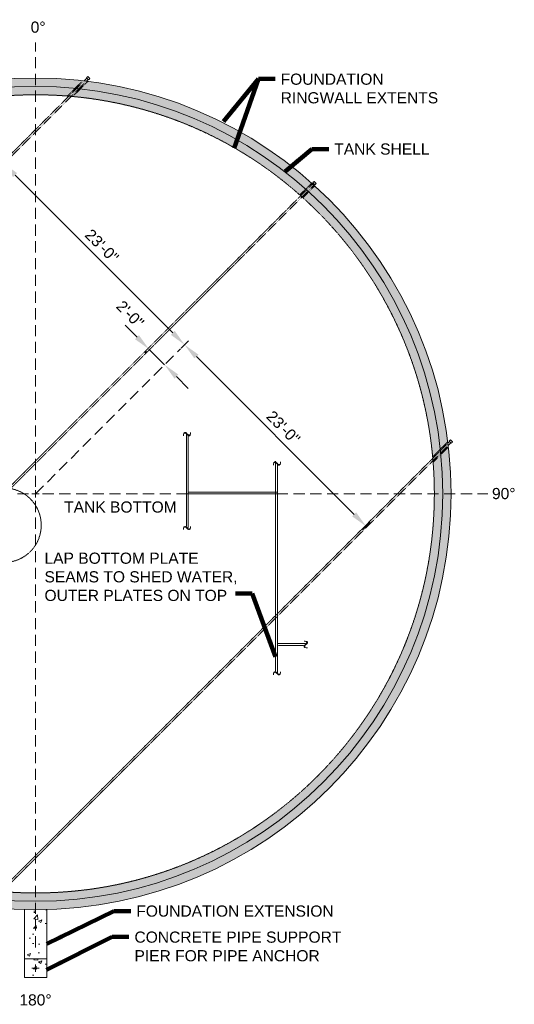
# Model space of a CAD drawing. Header units: inches. Extents: x -1347 to 1262, y -1129 to 682.
# Tile 4 of 4: x 730 to 1262, y -376 to 682. Entities that reach past the tile are written whole.
import ezdxf

# ---------------------------------------------------------------- set-up
doc = ezdxf.new("R2010")
doc.units = ezdxf.units.IN
doc.header["$MEASUREMENT"] = 0
for name, pattern in [('( Dashed )', [9, 6, -3]), ('DASHED', [0.23622, 0.15748, -0.07874]), ('HIDDEN', [0.19685, 0.15748, -0.03937])]:
    doc.linetypes.add(name, pattern=pattern)
doc.layers.get('DefPoints').update_dxf_attribs({"lineweight": 0})
for name, color, linetype, lineweight in [('G-ANNO-DIMS', 2, 'Continuous', 0), ('G-ANNO-MASK', 1, 'Continuous', 0), ('G-ANNO-NOTE', 4, 'Continuous', 30), ('G-ANNO-PATT', 250, 'Continuous', 0), ('G-GRID-COOR', 2, 'Continuous', 13), ('M-DETL-LGHT', 3, 'Continuous', 0), ('M-DETL-MEDM', 5, 'Continuous', 0), ('M-DETL-MLGT', 2, 'Continuous', 0)]:
    doc.layers.add(name, color=color, linetype=linetype, lineweight=lineweight)
doc.styles.add("AEC_AC_11ArchDims-CC_1-8_1'", font='arial.ttf', dxfattribs={"height": 12})
doc.styles.add("AEC_AC_50Text-LeftTop_1-8_1'", font='arial.ttf', dxfattribs={"height": 12})
doc.styles.add('ROMANS', font='romans.shx', dxfattribs={"width": 0.8, "height": 0.125})
doc.dimstyles.new("AEC_AC_11_Arch-Dims_1-8_1'", dxfattribs={"dimtxt": 12, "dimasz": 18, "dimexe": 6, "dimexo": 6, "dimgap": 6, "dimtad": 1, "dimdec": 4, "dimzin": 15, "dimdsep": 46, "dimlunit": 4, "dimtxsty": "AEC_AC_11ArchDims-CC_1-8_1'", "dimcen": 0.09, "dimclrd": 256, "dimclre": 256, "dimazin": 2, "dimtfac": 0.7, "dimtdec": 4, "dimtix": 1, "dimtmove": 1, "dimatfit": 3, "dimfxl": 1, "dimfrac": 1, "dimtolj": 1, "dimtzin": 15, "dimlwd": 30, "dimlwe": 30, "dimarcsym": 0})
doc.dimstyles.new("AEC_AC_50_Notes_1-8_1'", dxfattribs={"dimtxt": 12, "dimasz": 18, "dimexe": 6, "dimexo": 6, "dimgap": 6, "dimtad": 1, "dimjust": 1, "dimdec": 3, "dimzin": 15, "dimdsep": 46, "dimlunit": 5, "dimtxsty": "AEC_AC_50Text-LeftTop_1-8_1'", "dimcen": 0.09, "dimclrd": 256, "dimclre": 256, "dimazin": 2, "dimtfac": 0.7, "dimtdec": 3, "dimtmove": 1, "dimatfit": 1, "dimfxl": 1, "dimfrac": 1, "dimtolj": 1, "dimtzin": 15, "dimlwd": 30, "dimlwe": 30, "dimarcsym": 0})

# ---------------------------------------------------------------- blocks, each defined once
blk = doc.blocks.new('*D35')
at = {"layer": 'DefPoints', "color": 0, "lineweight": 30, "transparency": 16777216}
for p in [(704.3, 519.8), (907.5, 332.6), (899.5, 324.6)]:
    blk.add_point(p, dxfattribs=at)
at = {"layer": 'G-ANNO-DIMS', "lineweight": 30, "transparency": 16777216}
for p, q in [((708.6, 524), (716.6, 532)), ((725.1, 515), (894.8, 345.3)), ((903.7, 328.8), (911.8, 336.9))]:
    blk.add_line(p, q, dxfattribs=at)
for points in [[(727.2, 517.2), (723, 512.9), (712.4, 527.8)], [(896.9, 347.5), (892.7, 343.2), (907.5, 332.6)]]:
    blk.add_solid(points, dxfattribs=at)
at = {"layer": 'G-ANNO-DIMS', "color": 0, "lineweight": 30, "transparency": 16777216, "insert": (818.5, 438.8), "char_height": 12, "attachment_point": 5, "rotation": 315.0003, "style": "AEC_AC_11ArchDims-CC_1-8_1'"}
blk.add_mtext('\\A1;23\'-0"', dxfattribs=at)
blk = doc.blocks.new('*D34')
at = {"layer": 'DefPoints', "color": 0, "lineweight": 30, "transparency": 16777216}
for p in [(899.5, 324.6), (1094.7, 129.4), (1102.7, 137.5)]:
    blk.add_point(p, dxfattribs=at)
at = {"layer": 'G-ANNO-DIMS', "lineweight": 30, "transparency": 16777216}
for p, q in [((903.7, 328.8), (911.8, 336.9)), ((920.2, 319.9), (1089.9, 150.2)), ((1098.9, 133.7), (1106.9, 141.7))]:
    blk.add_line(p, q, dxfattribs=at)
for points in [[(922.4, 322), (918.1, 317.8), (907.5, 332.6)], [(1092.1, 152.3), (1087.8, 148.1), (1102.7, 137.5)]]:
    blk.add_solid(points, dxfattribs=at)
at = {"layer": 'G-ANNO-DIMS', "color": 0, "lineweight": 30, "transparency": 16777216, "insert": (1013.7, 243.6), "char_height": 12, "attachment_point": 5, "rotation": 315.0003, "style": "AEC_AC_11ArchDims-CC_1-8_1'"}
blk.add_mtext('\\A1;23\'-0"', dxfattribs=at)
blk = doc.blocks.new('*D36')
at = {"layer": 'DefPoints', "color": 0, "lineweight": 30, "transparency": 16777216}
for p in [(870.6, 329.7), (869, 328), (887.6, 312.7)]:
    blk.add_point(p, dxfattribs=at)
at = {"layer": 'G-ANNO-DIMS', "lineweight": 30, "transparency": 16777216}
for p, q in [((856.3, 340.8), (843.5, 353.5)), ((866.4, 325.4), (864.7, 323.8)), ((886, 311.1), (869, 328)), ((883.4, 308.5), (881.7, 306.8)), ((898.7, 298.3), (911.4, 285.6))]:
    blk.add_line(p, q, dxfattribs=at)
for points in [[(858.4, 342.9), (854.1, 338.6), (869, 328)], [(900.8, 300.5), (896.6, 296.2), (886, 311.1)]]:
    blk.add_solid(points, dxfattribs=at)
at = {"layer": 'G-ANNO-DIMS', "color": 0, "lineweight": 30, "transparency": 16777216, "insert": (848.9, 365.3), "char_height": 12, "attachment_point": 5, "rotation": 315.0003, "style": "AEC_AC_11ArchDims-CC_1-8_1'"}
blk.add_mtext('\\A1;2\'-0"', dxfattribs=at)

msp = doc.modelspace()

# ---------------------------------------------------------------- hatches: boundary and pattern name
at = {"layer": 'G-ANNO-PATT', "lineweight": 0}
h = msp.add_hatch(dxfattribs=at)
h.set_pattern_fill('AR-CONC', color=256, style=0, pattern_type=2)
h.set_pattern_definition([(50, (544.89, -215.67), (35.863, -3.1376), [3.75, -41.25]), (355, (544.89, -215.67), (-6.9376, 37.6096), [3, -33]), (100.4514, (547.878, -215.93), (28.9254, 34.472), [3.187, -35.0571]), (46.184, (544.89, -205.67), (53.362, -8.276), [5.625, -61.875]), (96.6356, (549.336, -206.36), (46.733, 48.706), [4.7805, -52.5857]), (351.184, (544.89, -205.67), (46.733, 48.706), [4.5, -49.5]), (21, (549.89, -208.17), (29.84535, -20.13094), [3.75, -41.25]), (326, (549.89, -208.17), (12.1658, 36.2575), [3, -33]), (71.4514, (552.376, -209.847), (42.0111, 16.1266), [3.187, -35.0571]), (37.5, (544.889, -215.67), (0.608, 16.6447), [0, -32.6, 0, -33.5, 0, -33.125]), (7.5, (544.89, -215.67), (13.15348, 19.7206), [0, -19.1, 0, -31.85, 0, -12.625]), (327.5, (533.74, -215.67), (26.69112, -1.12774), [0, -12.5, 0, -39, 0, -51.75]), (317.5, (528.74, -215.67), (29.1593, 5.00525), [0, -16.25, 0, -25.9, 0, -36.75])])
edge = h.paths.add_edge_path()
edge.add_arc((747.19172, 172.28537), 447, 0, 360)
edge = h.paths.add_edge_path(flags=16)
edge.add_arc((747.19172, 172.28537), 429, 0, 360)
h = msp.add_hatch(dxfattribs=at)
h.set_pattern_fill('AR-CONC', color=256, style=0, pattern_type=2)
h.set_pattern_definition([(50, (745.217, -294.443), (35.863, -3.138), [3.75, -41.25]), (355, (745.217, -294.443), (-6.938, 37.61), [3, -33]), (100.45, (748.206, -294.704), (28.925, 34.472), [3.187, -35.057]), (46.18, (745.217, -284.443), (53.36, -8.276), [5.625, -61.875]), (96.64, (749.664, -285.133), (46.733, 48.706), [4.78, -52.586]), (351.18, (745.217, -284.443), (46.733, 48.706), [4.5, -49.5]), (21, (750.217, -286.943), (29.845, -20.13), [3.75, -41.25]), (326, (750.217, -286.943), (12.166, 36.258), [3, -33]), (71.45, (752.704, -288.62), (42.01, 16.127), [3.187, -35.057]), (37.5, (745.217, -294.443), (0.608, 16.6447), [0, -32.6, 0, -33.5, 0, -33.125]), (7.5, (745.217, -294.443), (13.1535, 19.721), [0, -19.1, 0, -31.85, 0, -12.625]), (327.5, (734.067, -294.443), (26.691, -1.1277), [0, -12.5, 0, -39, 0, -51.75]), (317.5, (729.067, -294.443), (29.159, 5.005), [0, -16.25, 0, -25.9, 0, -36.75])])
h.paths.add_polyline_path([(735.19172, -274.55353), (735.19172, -327.55353), (759.19172, -327.55353), (759.19172, -274.55353, -0.0134252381)])
h = msp.add_hatch(dxfattribs=at)
h.set_pattern_fill('AR-CONC', color=256, style=0, pattern_type=2)
h.set_pattern_definition([(50, (745.217, -338.463), (35.863, -3.138), [3.75, -41.25]), (355, (745.217, -338.463), (-6.938, 37.61), [3, -33]), (100.45, (748.206, -338.725), (28.925, 34.472), [3.187, -35.057]), (46.18, (745.217, -328.463), (53.36, -8.276), [5.625, -61.875]), (96.64, (749.664, -329.153), (46.733, 48.706), [4.78, -52.586]), (351.18, (745.217, -328.463), (46.733, 48.706), [4.5, -49.5]), (21, (750.217, -330.963), (29.845, -20.13), [3.75, -41.25]), (326, (750.217, -330.963), (12.166, 36.258), [3, -33]), (71.45, (752.704, -332.64), (42.01, 16.127), [3.187, -35.057]), (37.5, (745.217, -338.463), (0.608, 16.645), [0, -32.6, 0, -33.5, 0, -33.125]), (7.5, (745.217, -338.463), (13.153, 19.72), [0, -19.1, 0, -31.85, 0, -12.625]), (327.5, (734.067, -338.463), (26.691, -1.128), [0, -12.5, 0, -39, 0, -51.75]), (317.5, (729.067, -338.463), (29.16, 5.005), [0, -16.25, 0, -25.9, 0, -36.75])])
h.paths.add_polyline_path([(735.19172, -347.55353), (759.19172, -347.55353), (759.19172, -327.55353), (735.19172, -327.55353)])

# ---------------------------------------------------------------- linework, layer by layer
at = {"layer": 'G-GRID-COOR', "linetype": '( Dashed )', "ltscale": 2}
for p, q in [((747.19172, 179.79836, 0.00394), (747.19172, 657.59588, 0.00394)), ((747.19172, 172.28537, 0.00394), (902.93975, 328.03487, 0.00394)), ((739.67873, 172.28537, 0.00394), (253.94657, 172.28537, 0.00394)), ((754.70471, 172.28537, 0.00394), (1233.65418, 172.28537, 0.00394)), ((747.19172, 164.77238, 0.00394), (747.19172, -319.56113, 0.00394))]:
    msp.add_line(p, q, dxfattribs=at)
at = {"layer": 'G-GRID-COOR', "linetype": 'Continuous', "ltscale": 2}
for p, q in [((743.33228, 172.28537, 0.00394), (751.05117, 172.28537, 0.00394)), ((747.19172, 168.42592, 0.00394), (747.19172, 176.14481, 0.00394)), ((751.19172, -337.55353, 0.00394), (743.19172, -337.55353, 0.00394)), ((747.19172, -341.55353, 0.00394), (747.19172, -333.55353, 0.00394))]:
    msp.add_line(p, q, dxfattribs=at)
at = {"layer": 'M-DETL-LGHT'}
for p, q in [((802.23589, 619.05267, 0.00394), (799.40828, 616.22504, 0.00394)), ((802.62086, 620.27207, 0.00394), (801.81867, 619.46988, 0.00394)), ((801.81867, 619.46988, 0.00394), (804.06295, 617.22561, 0.00394)), ((803.6501, 617.63846, 0.00394), (801.93251, 615.92085, 0.00394)), ((803.24212, 620.89333, 0.00394), (802.62086, 620.27207, 0.00394)), ((803.24212, 620.89333, 0.00394), (805.48639, 618.64905, 0.00394)), ((805.07409, 618.23675, 0.00394), (804.06295, 617.22561, 0.00394)), ((805.48639, 618.64905, 0.00394), (805.05498, 618.21764, 0.00394)), ((1046.80632, 508.24314, 0.00394), (1046.18506, 507.62188, 0.00394)), ((1046.80632, 508.24314, 0.00394), (1049.05059, 505.99886, 0.00394)), ((1046.18506, 507.62188, 0.00394), (1045.38287, 506.81969, 0.00394)), ((1045.38287, 506.81969, 0.00394), (1047.62714, 504.57542, 0.00394)), ((1048.63829, 505.58656, 0.00394), (1047.62714, 504.57542, 0.00394)), ((1049.05059, 505.99886, 0.00394), (1048.61918, 505.56745, 0.00394)), ((1192.56314, 228.59897, 0.00394), (1190.84498, 226.88194, 0.00394)), ((1193.97689, 227.1843, 0.00394), (1191.14834, 224.35761, 0.00394)), ((1193.1619, 230.02277, 0.00394), (1192.15043, 229.01195, 0.00394)), ((1194.39397, 226.76695, 0.00394), (1192.15043, 229.01195, 0.00394)), ((1193.57433, 230.43493, 0.00394), (1193.14278, 230.00366, 0.00394)), ((1195.81788, 228.18993, 0.00394), (1193.57433, 230.43493, 0.00394)), ((1195.19642, 227.56888, 0.00394), (1194.39397, 226.76695, 0.00394)), ((1195.81788, 228.18993, 0.00394), (1195.19642, 227.56888, 0.00394)), ((735.19172, -274.55353, 0.00394), (735.19172, -347.55353, 0.00394)), ((759.19172, -274.55353, 0.00394), (759.19172, -347.55353, 0.00394)), ((735.19172, -327.55353, 0.00394), (759.19172, -327.55353, 0.00394)), ((735.19172, -347.55353, 0.00394), (759.19172, -347.55353, 0.00394))]:
    msp.add_line(p, q, dxfattribs=at)
msp.add_circle((747.19172, 172.28537, 0.00394), 447, dxfattribs=at)
at = {"layer": 'M-DETL-LGHT', "linetype": 'DASHED'}
msp.add_circle((747.19172, 172.28537, 0.00394), 429, dxfattribs=at)
at = {"layer": 'M-DETL-MEDM'}
msp.add_circle((747.19172, 172.28537, 0.00394), 438, dxfattribs=at)
at = {"layer": 'M-DETL-MLGT', "linetype": 'HIDDEN'}
for p, q in [((797.64896, 614.4657, 0.00394), (304.82031, 121.63238, 0.00394)), ((800.12196, 614.11029, 0.00394), (305.16455, 119.14818, 0.00394)), ((781.34089, 599.92404, 0.00394), (797.82522, 616.40838, 0.00394)), ((787.63567, 599.85487, 0.00394), (803.50482, 615.72401, 0.00394)), ((1045.88317, 506.31939, 0.00394), (413.15984, -126.40995, 0.00394)), ((1047.29738, 504.90518, 0.00394), (414.57407, -127.82415, 0.00394)), ((1031.41797, 493.62077, 0.00394), (1044.1688, 506.3716, 0.00394)), ((1034.77817, 490.61701, 0.00394), (1047.52181, 503.36065, 0.00394)), ((1189.19124, 225.22929, 0.00394), (694.00499, -269.63042, 0.00394)), ((1189.54191, 222.75223, 0.00394), (696.39842, -270.06606, 0.00394)), ((1174.77435, 212.59032, 0.00394), (1190.64865, 228.45431, 0.00394)), ((1174.84147, 206.29551, 0.00394), (1191.33117, 222.77449, 0.00394)), ((1007.38195, 174.28537, 0.00394), (911.38195, 174.28537, 0.00394)), ((1008.10801, 9.37592, 0.00394), (1035.75644, 9.37592, 0.00394))]:
    msp.add_line(p, q, dxfattribs=at)
at = {"layer": 'M-DETL-MLGT'}
for p, q in [((1007.38195, 172.28537, 0.00394), (911.38195, 172.28537, 0.00394)), ((1008.10801, 11.37592, 0.00394), (1037.59941, 11.37592, 0.00394))]:
    msp.add_line(p, q, dxfattribs=at)
at = {"layer": 'M-DETL-MLGT', "elevation": 0.00394, "flags": 128}
for points in [[(909.38195, 238.35419), (909.38195, 137.50025)], [(1005.38195, 207.31954), (1005.38195, -18.17363)]]:
    msp.add_lwpolyline(points, dxfattribs=at)
at = {"layer": 'M-DETL-MLGT', "linetype": 'HIDDEN', "elevation": 0.00394}
for points in [[(911.38195, 236.60267), (911.38195, 135.72581)], [(1007.38195, 205.6489), (1007.38195, -19.9943)]]:
    msp.add_lwpolyline(points, dxfattribs=at)
at = {"layer": 'M-DETL-MLGT', "linetype": 'HIDDEN'}
msp.add_circle((713.26579, 138.58335, 0.00394), 40, dxfattribs=at)

# ---------------------------------------------------------------- texts
at = {"layer": 'G-ANNO-MASK', "char_height": 12, "width": 19.6535412, "attachment_point": 5, "style": 'ROMANS'}
for insert in [(910.13168, 237.41096, 0.00394), (1006.94581, 205.78135, 0.00394), (910.13168, 136.5068, 0.00394), (1006.85774, -19.70508, 0.00394)]:
    msp.add_mtext('\\H1x;\\W0.8;~', dxfattribs=dict(at, insert=insert))
at = {"layer": 'G-ANNO-MASK', "insert": (1036.97254, 10.39904, 0.00394), "char_height": 12, "width": 19.6535412, "attachment_point": 5, "rotation": 90, "style": 'ROMANS'}
msp.add_mtext('\\H1x;\\W0.8;~', dxfattribs=at)
at = {"layer": 'G-ANNO-NOTE', "char_height": 12, "style": "AEC_AC_50Text-LeftTop_1-8_1'"}
for s, insert, attachment_point in [('0°', (749.9498, 673.93296), 5), ('90°', (1250.84816, 172.54819), 5), ('TANK BOTTOM', (777.91882, 164.15099), 1), ('180°', (747.10513, -371.76699, 0.00394), 5)]:
    msp.add_mtext(s, dxfattribs=dict(at, insert=insert, attachment_point=attachment_point))
at = {"layer": 'G-ANNO-NOTE', "lineweight": 30, "char_height": 12, "attachment_point": 7, "style": "AEC_AC_50Text-LeftTop_1-8_1'"}
for s, insert, width in [('FOUNDATION RINGWALL EXTENTS', (1010.8344, 591.89483), 180.7413464), ('LAP BOTTOM PLATE SEAMS TO SHED WATER, OUTER PLATES ON TOP', (756.77599, 56.95607), 209.0323841), ('CONCRETE PIPE SUPPORT PIER FOR PIPE ANCHOR', (853.57472, -330.37985), 224.7263444)]:
    msp.add_mtext(s, dxfattribs=dict(at, insert=insert, width=width))
at = {"layer": 'G-ANNO-NOTE', "lineweight": 30, "char_height": 12, "attachment_point": 4, "style": "AEC_AC_50Text-LeftTop_1-8_1'"}
for s, insert in [('TANK SHELL', (1068.52325, 542.87454)), ('FOUNDATION EXTENSION', (855.5427, -276.27654, 0.00394))]:
    msp.add_mtext(s, dxfattribs=dict(at, insert=insert))

# ---------------------------------------------------------------- dimensions: what is measured, and where the dimension line sits
at = {"layer": 'G-ANNO-DIMS', "lineweight": 30}
for base, p1, p2, picture, middle in [((907.51588, 332.61105, 0.00394), (704.34917, 519.75275, 0.00394), (899.50434, 324.59943, 0.00394), '*D35', (818.51614, 438.76564, 0.00394)), ((1102.67105, 137.45773, 0.00394), (899.50434, 324.59943, 0.00394), (1094.65859, 129.44518, 0.00394), '*D34', (1013.67132, 243.61232, 0.00394))]:
    dim = msp.add_linear_dim(base=base, p1=p1, p2=p2, angle=315.00027206, dimstyle="AEC_AC_11_Arch-Dims_1-8_1'", dxfattribs=at)
    dim.commit()
    dim.dimension.update_dxf_attribs({"geometry": picture, "text_midpoint": middle})
dim = msp.add_linear_dim(base=(868.99125, 328.02734, 0.00394), p1=(887.59838, 312.69335, 0.00394), p2=(870.62773, 329.66384, 0.00394), angle=135.0002722, dimstyle="AEC_AC_11_Arch-Dims_1-8_1'", dxfattribs=at)
dim.commit()
dim.dimension.update_dxf_attribs({"geometry": '*D36', "text_midpoint": (840.32084, 356.69748, 0.00394), "dimtype": 160})

# ---------------------------------------------------------------- leaders
at = {"layer": 'G-ANNO-NOTE', "lineweight": 30, "annotation_type": 0, "has_hookline": 1}
for points, hookline_direction, text_width in [([(949.45549, 572.70328), (986.8344, 618.31099), (1004.8344, 618.31099)], 0, 167.33697), ([(1015.5708, 518.88186), (1044.52325, 542.87454), (1062.52325, 542.87454)], 0, 101.4925), ([(532.60245, 344.60034), (548.10498, 311.69146), (566.10498, 311.69146)], 0, 169.52251), ([(1005.47512, -2.9972), (980.30096, 65.34749), (962.30096, 65.34749)], 1, 205.46521), ([(759.19172, -311.46858, 0.00394), (831.5427, -276.27654, 0.00394), (849.5427, -276.27654, 0.00394)], 0, 209.60709), ([(758.92533, -339.19619), (829.57472, -303.96369), (847.57472, -303.96369)], 0, 221.45157)]:
    msp.add_leader(points, dimstyle="AEC_AC_50_Notes_1-8_1'", override={"dimtad": 0, "dimclrd": 0, "dimlwd": 65534}, dxfattribs=dict(at, hookline_direction=hookline_direction, text_width=text_width))
at = {"layer": 'G-ANNO-NOTE', "lineweight": 30}
msp.add_leader([(960.90683, 543.73914), (986.8344, 618.31099)], dimstyle="AEC_AC_50_Notes_1-8_1'", override={"dimclrd": 0, "dimlwd": 65534}, dxfattribs=at)

doc.saveas('drawing.dxf')
